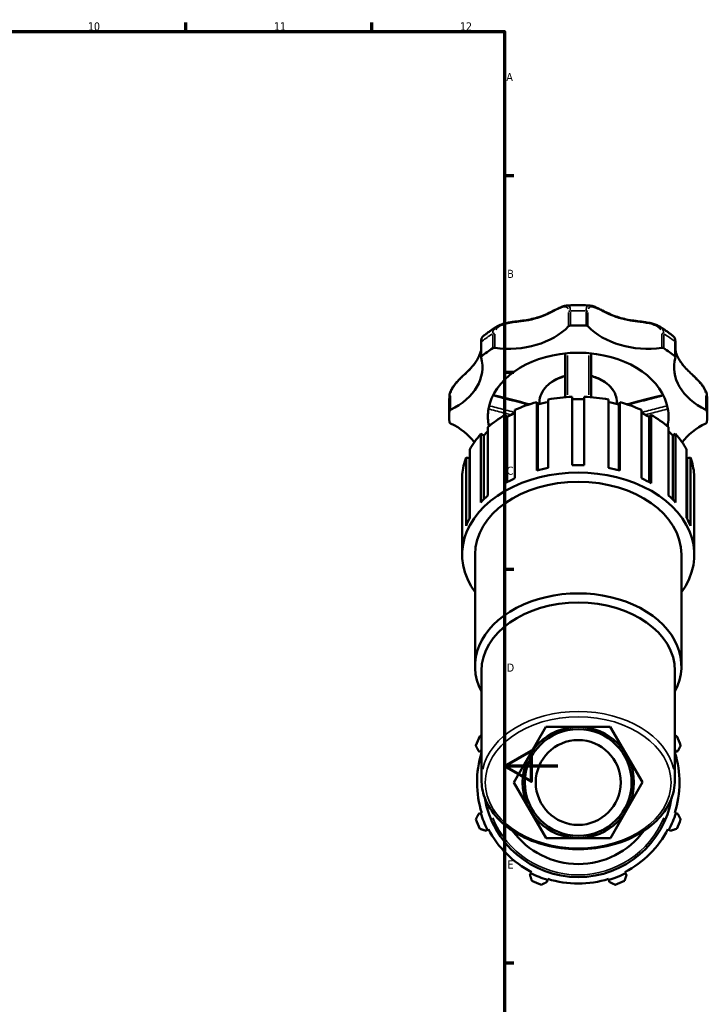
# Model space of a CAD drawing. Header units: millimetres. Extents: x 0 to 1075, y -415 to 829.
# Tile 7 of 10: x 638 to 897, y 207 to 578. Entities that reach past the tile are written whole.
import ezdxf

# ---------------------------------------------------------------- set-up
doc = ezdxf.new("R2010")
doc.units = ezdxf.units.MM
for name, color, linetype, lineweight in [('Border (ANSI)', 7, 'Continuous', 70), ('Visible (ANSI)', 7, 'Continuous', 50), ('Visible Narrow (ANSI)', 7, 'Continuous', 35)]:
    doc.layers.add(name, color=color, linetype=linetype, lineweight=lineweight)
doc.styles.add('Note Text (ANSI)', font='tahoma.ttf')

# ---------------------------------------------------------------- blocks, each defined once
blk = doc.blocks.new('Borders Default Border')
at = {"layer": 'Border (ANSI)'}
for p, q in [((700.83, 574), (700.83, 577.45)), ((770.92, 574), (770.92, 577.45)), ((821, 519.75), (824.45, 519.75)), ((821, 445.5), (824.45, 445.5)), ((821, 371.25), (824.45, 371.25)), ((821, 222.75), (824.45, 222.75))]:
    blk.add_line(p, q, dxfattribs=at)
at = {"layer": 'Border (ANSI)', "flags": 128}
for points in [[(20, 20), (20, 574), (821, 574), (821, 20), (20, 20)], [(841, 297), (821, 297), (831, 302.77), (831, 291.23), (821, 297)]]:
    blk.add_lwpolyline(points, dxfattribs=at)
at = {"layer": 'Border (ANSI)', "attachment_point": 7, "style": 'Note Text (ANSI)'}
for s, insert, char_height in [('10', (663.96, 574.34), 3.048), ('11', (734.04, 574.4), 3.048), ('12', (804.13, 574.4), 3.048), ('A', (821.63, 555.35), 3.05), ('B', (821.99, 481.1), 3.05), ('C', (821.8, 406.8), 3.05), ('D', (821.81, 332.6), 3.05), ('E', (822.05, 258.35), 3.05)]:
    blk.add_mtext(s, dxfattribs=dict(at, insert=insert, char_height=char_height))

msp = doc.modelspace()

# ---------------------------------------------------------------- linework, layer by layer
at = {"layer": 'Visible (ANSI)'}
for p, q in [((812.117, 456.669), (812.117, 451.17)), ((885.333, 451.17), (885.333, 456.669)), ((837.376, 435.227), (837.376, 409.453)), ((846.465, 410.471), (846.465, 436.245)), ((850.985, 436.245), (850.985, 410.471)), ((860.074, 409.453), (860.074, 435.227)), ((800.125, 428.807), (800.125, 434.305)), ((824.878, 431.285), (824.878, 405.511)), ((833.077, 434.239), (833.483, 433.356)), ((833.077, 408.465), (833.077, 434.239)), ((833.483, 433.356), (833.483, 408.574)), ((834.145, 433.531), (834.145, 434.164)), ((863.305, 433.531), (863.305, 434.164)), ((863.967, 433.356), (864.373, 434.239)), ((863.967, 433.356), (863.967, 408.574)), ((864.373, 434.239), (864.373, 408.465)), ((872.572, 405.511), (872.572, 431.285)), ((897.325, 428.807), (897.325, 434.305)), ((821.221, 429.407), (821.993, 428.655)), ((821.221, 403.632), (821.221, 429.407)), ((821.993, 428.655), (821.993, 404.064)), ((875.456, 428.655), (876.229, 429.407)), ((875.456, 428.655), (875.456, 404.064)), ((876.229, 429.407), (876.229, 403.632)), ((814.714, 424.805), (814.714, 399.031)), ((882.736, 399.031), (882.736, 424.805)), ((812.057, 422.22), (813.12, 421.674)), ((812.057, 396.446), (812.057, 422.22)), ((813.12, 421.674), (813.12, 397.549)), ((884.329, 421.674), (885.392, 422.22)), ((884.329, 421.674), (884.329, 397.549)), ((885.392, 422.22), (885.392, 396.446)), ((807.88, 416.422), (807.88, 390.648)), ((889.57, 390.648), (889.57, 416.422)), ((806.483, 413.382), (807.733, 413.095)), ((806.483, 387.608), (806.483, 413.382)), ((807.733, 413.095), (807.733, 390.373)), ((889.717, 413.095), (890.967, 413.382)), ((889.717, 413.095), (889.717, 390.373)), ((890.967, 413.382), (890.967, 387.608)), ((805.043, 406.955), (805.043, 381.181)), ((892.406, 381.181), (892.406, 406.955)), ((804.985, 376.719), (804.985, 379.583)), ((892.465, 376.719), (892.465, 379.583)), ((809.845, 334.622), (809.845, 376.719)), ((887.605, 334.622), (887.605, 376.719)), ((812.275, 291.824), (812.275, 332.904)), ((885.175, 291.824), (885.175, 332.904)), ((824.476, 290.737), (836.541, 311.771)), ((836.541, 311.771), (860.79, 311.84)), ((860.79, 311.84), (872.973, 290.875)), ((811.187, 302.642), (811.969, 302.395)), ((811.969, 302.395), (812.275, 302.299)), ((885.175, 302.299), (885.481, 302.395)), ((885.481, 302.395), (886.263, 302.642)), ((836.66, 269.772), (824.476, 290.737)), ((872.973, 290.875), (860.909, 269.84)), ((811.969, 279.217), (811.187, 278.97)), ((812.36, 279.34), (811.969, 279.217)), ((885.481, 279.217), (885.09, 279.34)), ((886.263, 278.97), (885.481, 279.217)), ((813.812, 272.632), (814.539, 273.01)), ((814.539, 273.01), (814.903, 273.2)), ((882.547, 273.2), (882.91, 273.01)), ((882.91, 273.01), (883.638, 272.632)), ((860.909, 269.84), (836.66, 269.772)), ((830.929, 256.621), (830.55, 255.893)), ((831.118, 256.984), (830.929, 256.621)), ((866.521, 256.621), (866.331, 256.984)), ((866.899, 255.893), (866.521, 256.621)), ((836.889, 253.268), (837.136, 254.05)), ((837.136, 254.05), (837.259, 254.441)), ((860.191, 254.441), (860.314, 254.05)), ((860.314, 254.05), (860.561, 253.268))]:
    msp.add_line(p, q, dxfattribs=at)
for radius in [20.955, 20.117, 16]:
    msp.add_circle((848.725, 290.806), radius, dxfattribs=at)
for radius, start, end in [(41, 154.79198, 160.20802), (41, 19.79198, 25.20802), (38.13, 162.9287, 197.5), (38.54, 161.04441, 162.5), (38.13, 342.5, 17.0713), (38.54, 17.5, 18.95559), (35.67, 189.40216, 350.59784), (38.54, 197.5, 207.5), (38.54, 332.5, 342.5), (41, 199.79198, 205.20802), (41, 334.79198, 340.20802), (38.13, 207.5, 242.5), (30.75, 216.34555, 323.65445), (38.13, 297.5, 332.5), (38.54, 242.5, 252.5), (38.54, 287.5, 297.5), (41, 244.79198, 250.20802), (38.13, 252.5, 287.5), (41, 289.79198, 295.20802)]:
    msp.add_arc((848.725, 290.806), radius, start, end, dxfattribs=at)
for centre, major_axis, start_param, end_param in [((822.479, 473.611), (-27.273, 0), 1.3786243, 2.5483665), ((845.839, 462.474), (0.9, 0), 1.6313408, 2.5483665), ((848.725, 428.807), (48.6, 0), 1.5102518, 1.6313408), ((851.611, 462.474), (0.9, 0), 0.5932261, 1.5102518), ((874.97, 473.611), (-27.273, 0), 0.5932261, 1.7629684), ((848.725, 428.807), (48.6, 0), 2.29565, 2.416739), ((817.099, 454.056), (0.9, 0), 1.3786243, 2.29565), ((880.351, 454.056), (0.9, 0), 0.8459427, 1.7629684), ((848.725, 428.807), (48.6, 0), 0.7248537, 0.8459427), ((785.362, 447.365), (27.273, 0), 5.3056151, 6.4753573), ((813.017, 451.17), (-0.9, 0), 5.5583316, 6.4753573), ((848.725, 428.807), (-34.02, 0), 4.8301258, 6.1654485), ((848.725, 428.807), (34.02, 0), 1.4530595, 1.6885331), ((848.725, 428.807), (34.02, 0), 0.1177368, 1.4530595), ((912.087, 447.365), (-27.273, 0), 6.0910133, 7.2607555), ((884.433, 451.17), (0.9, 0), 6.0910133, 7.008039), ((848.725, 405.357), (43.74, 0), 1.6224883, 1.8332636), ((848.725, 405.357), (42.428, 0), 1.5175041, 1.6240885), ((848.725, 405.357), (43.74, 0), 1.308329, 1.5191044), ((848.725, 428.807), (-48.6, 0), 6.2226408, 6.3437298), ((801.112, 430.848), (-0.9, 0), 5.3056151, 6.2226408), ((848.725, 428.807), (-34.02, 0), 6.1654485, 6.4009221), ((848.725, 405.357), (43.74, 0), 1.9366476, 2.1474229), ((848.725, 405.357), (42.428, 0), 1.8415822, 1.9382478), ((848.725, 405.357), (42.428, 0), 1.2033449, 1.3000104), ((848.725, 405.357), (43.74, 0), 0.9941698, 1.2049451), ((848.725, 428.807), (34.02, 0), 6.1654485, 6.4009221), ((896.337, 430.848), (0.9, 0), 0.0605445, 0.9775702), ((848.725, 428.807), (48.6, 0), 6.2226408, 6.3437298), ((848.725, 405.357), (43.74, 0), 2.2508068, 2.4615822), ((848.725, 405.357), (42.428, 0), 2.1676717, 2.252407), ((848.725, 405.357), (42.428, 0), 0.8891856, 0.9739209), ((848.725, 405.357), (43.74, 0), 0.6800105, 0.8907858), ((801.112, 426.766), (-0.9, 0), 0.0605445, 0.9775702), ((785.362, 410.249), (27.273, 0), 0.4790127, 0.9775702), ((848.725, 405.357), (42.428, 0), 2.5007873, 2.5665663), ((848.725, 428.807), (-34.02, 0), 0.1177368, 0.1530278), ((848.725, 428.807), (34.02, 0), 6.1301575, 6.1654485), ((848.725, 405.357), (42.428, 0), 0.5750263, 0.6408053), ((912.087, 410.249), (27.273, 0), 2.1640225, 2.6625799), ((896.337, 426.766), (0.9, 0), 5.3056151, 6.2226408), ((848.725, 405.357), (-43.74, 0), 5.7065587, 5.9173341), ((848.725, 405.357), (43.74, 0), 0.3658512, 0.5766266), ((848.725, 405.357), (-43.74, 0), 6.020718, 6.2314933), ((848.725, 405.357), (-42.428, 0), 6.0092013, 6.0223182), ((848.725, 405.357), (42.428, 0), 0.2608671, 0.273984), ((848.725, 405.357), (43.74, 0), 0.051692, 0.2624673), ((848.725, 376.719), (-43.74, 0), 2.6657104, 6.7590676), ((848.725, 379.583), (-43.74, 0), 4.9748563, 5.0782402), ((848.725, 379.583), (-43.74, 0), 4.660697, 4.764081), ((848.725, 379.583), (-43.74, 0), 4.3465377, 4.4499217), ((848.725, 379.583), (-43.74, 0), 5.2890155, 5.3923995), ((848.725, 379.583), (-43.74, 0), 4.0323785, 4.1357624), ((848.725, 376.719), (-38.88, 0), 3.1415927, 6.2831853), ((848.725, 379.583), (-43.74, 0), 5.6031748, 5.7065587), ((848.725, 379.583), (-43.74, 0), 3.7182192, 3.8216032), ((848.725, 379.583), (-43.74, 0), 5.9173341, 6.020718), ((848.725, 379.583), (43.74, 0), 0.2624673, 0.3658512), ((848.725, 379.583), (-43.74, 0), 6.2314933, 6.2831853), ((848.725, 379.583), (43.74, 0), 0, 0.051692), ((848.725, 334.622), (-38.88, 0), 2.7861715, 6.6386065), ((848.725, 332.904), (-36.45, 0), 3.1415927, 6.2831853)]:
    msp.add_ellipse(centre, major_axis=major_axis, ratio=0.7071068, start_param=start_param, end_param=end_param, dxfattribs=at)
for points, knots in [([(818.324, 462.875), (818.921, 463.232), (819.584, 463.5), (820.727, 463.854), (821.192, 463.971), (822.228, 464.195), (822.801, 464.295), (824.106, 464.496), (824.837, 464.59), (826.546, 464.806), (827.515, 464.927), (829.417, 465.214), (830.35, 465.382), (832.174, 465.796), (833.067, 466.043), (834.811, 466.621), (835.664, 466.951), (837.325, 467.669), (838.135, 468.057), (839.707, 468.839), (840.468, 469.233), (841.744, 469.851), (842.27, 470.092), (843.296, 470.475), (843.795, 470.623), (844.312, 470.658)], [0.4355768, 0.4355768, 0.4355768, 0.4355768, 0.6519895, 0.6519895, 0.7940415, 0.7940415, 0.9651802, 0.9651802, 1.1838242, 1.1838242, 1.4809107, 1.4809107, 1.7779971, 1.7779971, 2.0750836, 2.0750836, 2.37217, 2.37217, 2.6692565, 2.6692565, 2.966343, 2.966343, 3.1863922, 3.1863922, 3.4064414, 3.4064414, 3.4064414, 3.4064414]), ([(844.312, 470.658), (844.899, 470.697), (845.487, 470.729), (846.664, 470.776), (847.252, 470.792), (848.43, 470.808), (849.019, 470.808), (850.197, 470.792), (850.786, 470.776), (851.963, 470.729), (852.55, 470.697), (853.137, 470.658)], [4.61730682, 4.61730682, 4.61730682, 4.61730682, 4.65533968, 4.65533968, 4.69337255, 4.69337255, 4.73140541, 4.73140541, 4.76943828, 4.76943828, 4.80747114, 4.80747114, 4.80747114, 4.80747114]), ([(853.137, 470.658), (853.682, 470.621), (854.205, 470.461), (855.193, 470.083), (855.649, 469.876), (856.7, 469.372), (857.301, 469.065), (858.691, 468.364), (859.489, 467.969), (861.128, 467.225), (861.97, 466.876), (863.694, 466.257), (864.576, 465.987), (866.38, 465.531), (867.301, 465.345), (869.183, 465.031), (870.144, 464.903), (872.097, 464.655), (873.091, 464.536), (874.816, 464.269), (875.548, 464.137), (876.772, 463.84), (877.272, 463.695), (878.235, 463.341), (878.698, 463.131), (879.126, 462.875)], [0.5340134, 0.5340134, 0.5340134, 0.5340134, 0.7654824, 0.7654824, 0.9563422, 0.9563422, 1.1936322, 1.1936322, 1.4907186, 1.4907186, 1.7878049, 1.7878049, 2.0848913, 2.0848913, 2.3819777, 2.3819777, 2.6790641, 2.6790641, 2.9761505, 2.9761505, 3.1945501, 3.1945501, 3.3497137, 3.3497137, 3.5048773, 3.5048773, 3.5048773, 3.5048773]), ([(812.666, 458.894), (813.017, 459.184), (813.374, 459.47), (814.097, 460.031), (814.464, 460.306), (815.209, 460.847), (815.587, 461.113), (816.352, 461.634), (816.74, 461.889), (817.525, 462.39), (817.922, 462.635), (818.324, 462.875)], [3.8485425, 3.8485425, 3.8485425, 3.8485425, 3.88099823, 3.88099823, 3.91345396, 3.91345396, 3.94590969, 3.94590969, 3.97836542, 3.97836542, 4.01082115, 4.01082115, 4.01082115, 4.01082115]), ([(879.126, 462.875), (879.528, 462.635), (879.925, 462.39), (880.71, 461.889), (881.098, 461.634), (881.863, 461.113), (882.241, 460.847), (882.985, 460.306), (883.353, 460.031), (884.076, 459.47), (884.433, 459.184), (884.783, 458.894)], [5.41395681, 5.41395681, 5.41395681, 5.41395681, 5.44641254, 5.44641254, 5.47886827, 5.47886827, 5.511324, 5.511324, 5.54377973, 5.54377973, 5.57623546, 5.57623546, 5.57623546, 5.57623546]), ([(812.666, 458.894), (812.579, 458.821), (812.52, 458.75), (812.401, 458.581), (812.36, 458.491), (812.277, 458.281), (812.247, 458.164), (812.195, 457.912), (812.176, 457.779), (812.145, 457.487), (812.134, 457.33), (812.12, 457.006), (812.117, 456.842), (812.117, 456.669)], [3.55963213, 3.55963213, 3.55963213, 3.55963213, 3.59119012, 3.59119012, 3.64304634, 3.64304634, 3.71920542, 3.71920542, 3.79536449, 3.79536449, 3.87152357, 3.87152357, 3.94042752, 3.94042752, 3.94042752, 3.94042752]), ([(885.333, 456.669), (885.333, 456.86), (885.329, 457.04), (885.313, 457.376), (885.301, 457.531), (885.268, 457.818), (885.248, 457.949), (885.194, 458.198), (885.162, 458.315), (885.081, 458.506), (885.049, 458.573), (884.953, 458.722), (884.889, 458.806), (884.783, 458.894)], [0, 0, 0, 0, 0.07615638, 0.07615638, 0.15231275, 0.15231275, 0.22846913, 0.22846913, 0.3046255, 0.3046255, 0.34270369, 0.34270369, 0.38078188, 0.38078188, 0.38078188, 0.38078188]), ([(800.228, 436.703), (800.273, 437.227), (800.413, 437.759), (800.854, 438.861), (801.168, 439.429), (801.934, 440.581), (802.395, 441.159), (803.163, 442.032), (803.459, 442.349), (804.101, 443.01), (804.446, 443.351), (805.201, 444.08), (805.607, 444.463), (806.506, 445.313), (806.989, 445.772), (808.028, 446.808), (808.564, 447.379), (809.535, 448.541), (809.971, 449.133), (810.746, 450.363), (811.086, 451.001), (811.668, 452.312), (811.911, 452.985), (812.107, 453.667), (812.112, 453.684), (812.117, 453.701)], [0.0387466, 0.0387466, 0.0387466, 0.0387466, 0.2085838, 0.2085838, 0.3960266, 0.3960266, 0.6045262, 0.6045262, 0.7308436, 0.7308436, 0.878146, 0.878146, 1.0584313, 1.0584313, 1.292971, 1.292971, 1.5971923, 1.5971923, 1.9014136, 1.9014136, 2.2056348, 2.2056348, 2.5098561, 2.5098561, 2.5175411, 2.5175411, 2.5175411, 2.5175411]), ([(885.333, 453.701), (885.402, 453.457), (885.478, 453.212), (885.787, 452.3), (886.063, 451.635), (886.712, 450.348), (887.084, 449.726), (887.926, 448.525), (888.395, 447.945), (889.435, 446.79), (890.007, 446.215), (891.205, 445.061), (891.826, 444.484), (892.903, 443.45), (893.344, 443.019), (894.123, 442.208), (894.462, 441.84), (895.066, 441.131), (895.335, 440.796), (895.812, 440.141), (896.025, 439.824), (896.396, 439.202), (896.557, 438.897), (896.828, 438.297), (896.94, 438.002), (897.126, 437.371), (897.193, 437.035), (897.222, 436.703)], [1.4228625, 1.4228625, 1.4228625, 1.4228625, 1.5343942, 1.5343942, 1.8386157, 1.8386157, 2.1428372, 2.1428372, 2.4470588, 2.4470588, 2.7512803, 2.7512803, 3.0347235, 3.0347235, 3.2222984, 3.2222984, 3.3671808, 3.3671808, 3.4892631, 3.4892631, 3.5980135, 3.5980135, 3.6986238, 3.6986238, 3.7938861, 3.7938861, 3.9016804, 3.9016804, 3.9016804, 3.9016804]), ([(843.865, 452.616), (843.865, 450.159), (843.865, 447.702), (843.865, 443.326), (843.865, 441.408), (843.865, 439.49), (843.865, 438.358), (843.865, 437.226), (843.865, 436.095)], [0.5773924, 0.5773924, 0.5773924, 0.5773924, 1.3917167, 1.3917167, 2.0282659, 2.0282659, 2.0282659, 2.4043644, 2.4043644, 2.4043644, 2.4043644]), ([(853.585, 436.095), (853.585, 437.244), (853.585, 438.395), (853.585, 439.546), (853.585, 441.559), (853.585, 443.575), (853.585, 447.931), (853.585, 450.273), (853.585, 452.616)], [0.4135406, 0.4135406, 0.4135406, 0.4135406, 0.7958134, 0.7958134, 0.7958134, 1.4642633, 1.4642633, 2.2405127, 2.2405127, 2.2405127, 2.2405127]), ([(834.145, 434.164), (834.145, 435.266), (834.383, 436.367), (835.309, 438.468), (836.006, 439.465), (837.801, 441.275), (838.913, 442.079), (841.3, 443.329), (842.55, 443.802), (843.865, 444.137)], [3.1415927, 3.1415927, 3.1415927, 3.1415927, 3.4435617, 3.4435617, 3.7533083, 3.7533083, 4.0748908, 4.0748908, 4.3665158, 4.3665158, 4.3665158, 4.3665158]), ([(853.585, 444.137), (855.05, 443.764), (856.434, 443.219), (858.91, 441.83), (860, 440.984), (861.744, 439.075), (862.404, 438.017), (863.138, 436.011), (863.305, 435.088), (863.305, 434.164)], [5.0582622, 5.0582622, 5.0582622, 5.0582622, 5.3832055, 5.3832055, 5.7095655, 5.7095655, 6.0300305, 6.0300305, 6.2831853, 6.2831853, 6.2831853, 6.2831853]), ([(800.125, 434.305), (800.125, 434.465), (800.126, 434.625), (800.132, 434.945), (800.136, 435.105), (800.147, 435.425), (800.154, 435.585), (800.17, 435.905), (800.18, 436.065), (800.202, 436.384), (800.214, 436.543), (800.228, 436.703)], [3.141592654, 3.141592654, 3.141592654, 3.141592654, 3.153739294, 3.153739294, 3.165885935, 3.165885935, 3.178032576, 3.178032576, 3.190179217, 3.190179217, 3.202325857, 3.202325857, 3.202325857, 3.202325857]), ([(816.692, 436.908), (817.456, 436.713), (818.221, 436.518), (820.308, 435.985), (821.632, 435.648), (824.28, 434.974), (825.605, 434.638), (828.077, 434.012), (829.225, 433.721), (830.374, 433.432)], [0.2833334, 0.2833334, 0.2833334, 0.2833334, 0.5271028, 0.5271028, 0.9493219, 0.9493219, 1.371541, 1.371541, 1.7374568, 1.7374568, 1.7374568, 1.7374568]), ([(867.076, 433.432), (868.224, 433.721), (869.373, 434.012), (871.845, 434.638), (873.169, 434.974), (875.817, 435.648), (877.141, 435.985), (879.229, 436.518), (879.993, 436.713), (880.757, 436.908)], [0.6070001, 0.6070001, 0.6070001, 0.6070001, 0.9729158, 0.9729158, 1.3951349, 1.3951349, 1.817354, 1.817354, 2.0611234, 2.0611234, 2.0611234, 2.0611234]), ([(897.222, 436.703), (897.236, 436.543), (897.248, 436.384), (897.27, 436.065), (897.28, 435.905), (897.296, 435.585), (897.303, 435.425), (897.314, 435.105), (897.318, 434.945), (897.323, 434.625), (897.325, 434.465), (897.325, 434.305)], [6.222452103, 6.222452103, 6.222452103, 6.222452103, 6.234598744, 6.234598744, 6.246745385, 6.246745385, 6.258892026, 6.258892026, 6.271038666, 6.271038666, 6.283185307, 6.283185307, 6.283185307, 6.283185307]), ([(815.014, 425.735), (815.004, 425.738), (814.992, 425.76), (814.966, 425.845), (814.953, 425.905), (814.94, 425.981)], [0.076455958, 0.076455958, 0.076455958, 0.076455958, 0.108838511, 0.108838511, 0.141370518, 0.141370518, 0.141370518, 0.141370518]), ([(882.509, 425.981), (882.496, 425.902), (882.483, 425.84), (882.457, 425.759), (882.446, 425.738), (882.436, 425.735)], [0, 0, 0, 0, 0.033634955, 0.033634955, 0.064771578, 0.064771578, 0.064771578, 0.064771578]), ([(885.175, 291.824), (885.175, 289.073), (884.568, 286.324), (882.21, 281.083), (880.441, 278.597), (875.897, 274.113), (873.1, 272.126), (866.767, 268.876), (863.227, 267.62), (855.775, 265.969), (851.866, 265.576), (844.071, 265.692), (840.188, 266.2), (832.833, 268.073), (829.363, 269.436), (823.192, 272.894), (820.49, 274.988), (816.162, 279.695), (814.524, 282.304), (812.692, 287.252), (812.275, 289.537), (812.275, 291.824)], [0, 0, 0, 0, 0.3080786, 0.3080786, 0.6216384, 0.6216384, 0.942928, 0.942928, 1.2671905, 1.2671905, 1.5918025, 1.5918025, 1.9163563, 1.9163563, 2.2409726, 2.2409726, 2.5650661, 2.5650661, 2.8855309, 2.8855309, 3.1415927, 3.1415927, 3.1415927, 3.1415927])]:
    msp.add_open_spline(points, degree=3, knots=knots, dxfattribs=at)
for points in [[(815.014, 425.735), (815.219, 425.683), (815.423, 425.631), (815.628, 425.578)], [(881.822, 425.578), (882.026, 425.631), (882.231, 425.683), (882.436, 425.735)]]:
    msp.add_open_spline(points, degree=3, dxfattribs=at)
for points, weights in [([(812.275, 308.479), (811.954, 308.374), (811.629, 308.268)], [1.01231357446, 1.01362519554, 1.0148680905]), ([(885.82, 308.268), (885.496, 308.374), (885.175, 308.479)], [1.0148680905, 1.01362519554, 1.01231357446]), ([(810.147, 304.689), (810.677, 303.644), (811.187, 302.642)], [1.0148680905, 1.01061768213, 1.00556353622]), ([(886.263, 302.642), (886.772, 303.644), (887.303, 304.689)], [1.00556353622, 1.01061768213, 1.0148680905]), ([(811.187, 278.97), (810.677, 277.968), (810.147, 276.923)], [1.00556353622, 1.01061768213, 1.0148680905]), ([(887.303, 276.923), (886.772, 277.968), (886.263, 278.97)], [1.0148680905, 1.01061768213, 1.00556353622]), ([(811.629, 273.344), (812.743, 272.98), (813.812, 272.632)], [1.0148680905, 1.01061768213, 1.00556353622]), ([(883.638, 272.632), (884.707, 272.98), (885.82, 273.344)], [1.00556353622, 1.01061768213, 1.0148680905]), ([(830.55, 255.893), (830.899, 254.824), (831.263, 253.711)], [1.00556353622, 1.01061768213, 1.0148680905]), ([(834.842, 252.228), (835.886, 252.758), (836.889, 253.268)], [1.0148680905, 1.01061768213, 1.00556353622]), ([(860.561, 253.268), (861.563, 252.758), (862.608, 252.228)], [1.00556353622, 1.01061768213, 1.0148680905]), ([(866.187, 253.711), (866.55, 254.824), (866.899, 255.893)], [1.0148680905, 1.01061768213, 1.00556353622])]:
    msp.add_rational_spline(points, weights, degree=2, dxfattribs=at)
at = {"layer": 'Visible Narrow (ANSI)'}
for p, q in [((845.092, 468.053), (845.092, 463.105)), ((845.784, 463.384), (845.784, 468.333)), ((851.666, 468.333), (851.666, 463.384)), ((852.357, 463.105), (852.357, 468.053)), ((812.343, 451.867), (812.343, 456.816)), ((816.502, 459.756), (816.502, 454.808)), ((817.27, 454.956), (817.27, 459.905)), ((880.179, 459.905), (880.179, 454.956)), ((880.948, 454.808), (880.948, 459.756)), ((885.107, 456.816), (885.107, 451.867)), ((800.214, 436.11), (800.214, 431.161)), ((800.609, 431.65), (800.609, 436.599)), ((896.841, 436.599), (896.841, 431.65)), ((897.236, 431.161), (897.236, 436.11))]:
    msp.add_line(p, q, dxfattribs=at)
msp.add_arc((848.725, 290.806), 34.87, 202.48775, 337.51225, dxfattribs=at)
for centre, major_axis, start_param, end_param in [((845.839, 467.973), (0.9, 0), 1.6771921, 2.5025152), ((848.725, 434.305), (48.6, 0), 1.5163063, 1.6252864), ((851.611, 467.973), (-0.9, 0), 3.7806701, 4.6059932), ((813.017, 456.669), (-0.9, 0), 5.5945743, 6.2469426), ((848.725, 434.305), (48.6, 0), 2.3017044, 2.4106845), ((817.099, 459.555), (-0.9, 0), 4.5660682, 5.3913914), ((880.351, 459.555), (0.9, 0), 0.891794, 1.7171171), ((848.725, 434.305), (48.6, 0), 0.7309081, 0.8398882), ((884.433, 456.669), (0.9, 0), 0.0362427, 0.688611), ((848.725, 434.164), (-14.58, 0), 5.1137739, 6.2216373), ((848.725, 434.164), (14.58, 0), 0.061548, 1.1694114), ((848.725, 434.305), (-48.6, 0), 6.225668, 6.2801581), ((801.112, 436.346), (-0.9, 0), 5.3514664, 6.1767895), ((896.337, 436.346), (0.9, 0), 0.1063958, 0.9317189), ((848.725, 434.305), (48.6, 0), 0.0030272, 0.0575173), ((848.725, 291.824), (36.45, 0), 0.1570796, 2.984513)]:
    msp.add_ellipse(centre, major_axis=major_axis, ratio=0.7071068, start_param=start_param, end_param=end_param, dxfattribs=at)
msp.add_ellipse((848.725, 290.806), major_axis=(35.01, 0), ratio=0.7071068, dxfattribs=at)
for points, knots in [([(817.628, 461.491), (817.7, 461.615), (817.783, 461.735), (818.188, 462.24), (818.612, 462.575), (819.682, 463.178), (820.353, 463.428), (821.854, 463.848), (822.695, 464.007), (824.467, 464.285), (825.401, 464.399), (827.586, 464.678), (828.832, 464.848), (830.844, 465.232), (831.623, 465.409), (833.793, 465.999), (835.15, 466.492), (837.537, 467.529), (838.586, 468.051), (840.784, 469.156), (841.91, 469.735), (843.624, 470.235), (844.263, 470.232), (844.746, 469.729), (844.823, 469.611), (844.887, 469.474)], [0.1970227, 0.1970227, 0.1970227, 0.1970227, 0.258035, 0.258035, 0.464463, 0.464463, 0.7045554, 0.7045554, 0.9721727, 0.9721727, 1.2626066, 1.2626066, 1.6567358, 1.6567358, 1.9115689, 1.9115689, 2.3783264, 2.3783264, 2.7729066, 2.7729066, 3.2545813, 3.2545813, 3.6511045, 3.6511045, 3.7434315, 3.7434315, 3.7434315, 3.7434315]), ([(845.78, 468.818), (845.754, 469.491), (845.598, 469.999), (845.105, 470.55), (844.804, 470.658), (844.446, 470.659)], [-3.91375358, -3.91375358, -3.91375358, -3.91375358, -3.6511045, -3.6511045, -3.43314201, -3.43314201, -3.43314201, -3.43314201]), ([(853.003, 470.662), (852.933, 470.662), (852.865, 470.657), (852.482, 470.606), (852.22, 470.457), (851.883, 469.974), (851.778, 469.69), (851.694, 469.179), (851.677, 469.005), (851.669, 468.818)], [-0.50731269, -0.50731269, -0.50731269, -0.50731269, -0.46446678, -0.46446678, -0.2580371, -0.2580371, -0.09924504, -0.09924504, -0.02670067, -0.02670067, -0.02670067, -0.02670067]), ([(852.562, 469.475), (852.604, 469.566), (852.653, 469.647), (852.89, 469.964), (853.142, 470.101), (853.805, 470.197), (854.234, 470.125), (855.241, 469.81), (855.83, 469.55), (857.131, 468.928), (857.851, 468.558), (859.616, 467.68), (860.687, 467.171), (862.52, 466.429), (863.257, 466.162), (865.386, 465.492), (866.815, 465.169), (869.506, 464.718), (870.762, 464.565), (873.562, 464.205), (875.124, 463.996), (877.698, 463.245), (878.75, 462.749), (879.575, 461.863), (879.71, 461.681), (879.821, 461.49)], [0.1970226, 0.1970226, 0.1970226, 0.1970226, 0.2580371, 0.2580371, 0.4644668, 0.4644668, 0.7045595, 0.7045595, 0.9722609, 0.9722609, 1.2625412, 1.2625412, 1.6568012, 1.6568012, 1.9112209, 1.9112209, 2.3776777, 2.3776777, 2.7717929, 2.7717929, 3.2525185, 3.2525185, 3.6496073, 3.6496073, 3.7434301, 3.7434301, 3.7434301, 3.7434301]), ([(818.16, 462.773), (817.776, 462.525), (817.442, 462.238), (816.91, 461.58), (816.714, 461.209), (816.551, 460.614), (816.519, 460.412), (816.507, 460.206)], [-0.41379795, -0.41379795, -0.41379795, -0.41379795, -0.25803497, -0.25803497, -0.09924422, -0.09924422, -0.02177884, -0.02177884, -0.02177884, -0.02177884]), ([(880.943, 460.206), (880.901, 460.92), (880.6, 461.578), (879.865, 462.357), (879.594, 462.576), (879.291, 462.771)], [-3.91867395, -3.91867395, -3.91867395, -3.91867395, -3.6496073, -3.6496073, -3.52665604, -3.52665604, -3.52665604, -3.52665604]), ([(812.344, 457.241), (812.356, 458.091), (812.469, 458.648), (812.627, 458.853), (812.633, 458.861), (812.64, 458.868)], [-3.92138775, -3.92138775, -3.92138775, -3.92138775, -3.59269371, -3.59269371, -3.5786719, -3.5786719, -3.5786719, -3.5786719]), ([(884.81, 458.868), (884.858, 458.815), (884.904, 458.729), (885.006, 458.423), (885.054, 458.156), (885.095, 457.641), (885.103, 457.45), (885.106, 457.241)], [-0.36174278, -0.36174278, -0.36174278, -0.36174278, -0.25828884, -0.25828884, -0.09934186, -0.09934186, -0.01903909, -0.01903909, -0.01903909, -0.01903909]), ([(800.734, 437.818), (800.821, 438.161), (800.95, 438.516), (801.376, 439.43), (801.723, 439.991), (802.575, 441.158), (803.095, 441.756), (804.236, 442.968), (804.861, 443.571), (806.045, 444.7), (806.607, 445.229), (807.933, 446.533), (808.654, 447.301), (809.92, 448.903), (810.467, 449.739), (811.292, 451.323), (811.602, 452.057), (811.853, 452.791)], [0.1263161, 0.1263161, 0.1263161, 0.1263161, 0.2582893, 0.2582893, 0.4649208, 0.4649208, 0.7050428, 0.7050428, 0.9836368, 0.9836368, 1.2556671, 1.2556671, 1.666331, 1.666331, 2.0733784, 2.0733784, 2.400005, 2.400005, 2.400005, 2.400005]), ([(844.696, 436.98), (844.698, 437.688), (844.701, 438.397), (844.703, 439.106), (844.709, 441.024), (844.714, 442.943), (844.722, 447.197), (844.725, 449.533), (844.728, 451.868)], [-2.2634737, -2.2634737, -2.2634737, -2.2634737, -2.0282659, -2.0282659, -2.0282659, -1.3917167, -1.3917167, -0.6177832, -0.6177832, -0.6177832, -0.6177832]), ([(852.722, 451.868), (852.725, 449.648), (852.728, 447.427), (852.735, 443.191), (852.74, 441.176), (852.746, 439.161), (852.749, 438.434), (852.751, 437.707), (852.754, 436.98)], [-2.2001219, -2.2001219, -2.2001219, -2.2001219, -1.4642633, -1.4642633, -0.7958134, -0.7958134, -0.7958134, -0.5544313, -0.5544313, -0.5544313, -0.5544313]), ([(885.597, 452.789), (885.694, 452.506), (885.799, 452.222), (886.283, 451.032), (886.743, 450.148), (888.032, 448.177), (888.934, 447.134), (890.957, 445.098), (892.076, 444.096), (893.905, 442.253), (894.594, 441.51), (895.472, 440.35), (895.728, 439.974), (896.303, 438.999), (896.567, 438.391), (896.713, 437.817)], [1.5404036, 1.5404036, 1.5404036, 1.5404036, 1.6663613, 1.6663613, 2.0735615, 2.0735615, 2.6261199, 2.6261199, 3.1445409, 3.1445409, 3.4519455, 3.4519455, 3.5929608, 3.5929608, 3.8141106, 3.8141106, 3.8141106, 3.8141106]), ([(817.228, 436.479), (818.537, 436.145), (819.846, 435.811), (823.605, 434.853), (826.057, 434.23), (828.51, 433.611), (828.742, 433.552), (828.975, 433.493), (829.208, 433.434)], [0.364031, 0.364031, 0.364031, 0.364031, 0.7814287, 0.7814287, 1.5628574, 1.5628574, 1.5628574, 1.6370377, 1.6370377, 1.6370377, 1.6370377]), ([(868.241, 433.434), (868.467, 433.491), (868.692, 433.548), (868.917, 433.605), (871.374, 434.225), (873.829, 434.849), (877.596, 435.809), (878.909, 436.144), (880.221, 436.479)], [0.7074191, 0.7074191, 0.7074191, 0.7074191, 0.7791766, 0.7791766, 0.7791766, 1.5618167, 1.5618167, 1.9804258, 1.9804258, 1.9804258, 1.9804258]), ([(815.367, 431.524), (817.294, 431.033), (819.221, 430.543), (821.781, 429.894), (822.413, 429.734), (823.046, 429.574)], [-2.14601879, -2.14601879, -2.14601879, -2.14601879, -1.53147971, -1.53147971, -1.32984728, -1.32984728, -1.32984728, -1.32984728]), ([(824.393, 430.51), (823.413, 430.759), (822.433, 431.008), (819.526, 431.748), (817.6, 432.24), (815.674, 432.732)], [1.21901179, 1.21901179, 1.21901179, 1.21901179, 1.53147971, 1.53147971, 2.14581431, 2.14581431, 2.14581431, 2.14581431]), ([(881.775, 432.732), (879.846, 432.239), (877.917, 431.747), (875.011, 431.006), (874.034, 430.758), (873.056, 430.51)], [0.19879855, 0.19879855, 0.19879855, 0.19879855, 0.81409596, 0.81409596, 1.12560107, 1.12560107, 1.12560107, 1.12560107]), ([(874.404, 429.574), (875.033, 429.733), (875.663, 429.893), (878.223, 430.542), (880.153, 431.032), (882.083, 431.524)], [-1.01476558, -1.01476558, -1.01476558, -1.01476558, -0.81409596, -0.81409596, -0.19859407, -0.19859407, -0.19859407, -0.19859407])]:
    msp.add_open_spline(points, degree=3, knots=knots, dxfattribs=at)
for points in [[(800.226, 436.687), (800.219, 436.59), (800.214, 436.494), (800.214, 436.4)], [(897.236, 436.4), (897.235, 436.494), (897.231, 436.59), (897.223, 436.687)], [(815.795, 425.762), (815.525, 425.831), (815.255, 425.901), (814.985, 425.97)], [(882.464, 425.97), (882.194, 425.901), (881.925, 425.831), (881.655, 425.762)]]:
    msp.add_open_spline(points, degree=3, dxfattribs=at)

# ---------------------------------------------------------------- block references
msp.add_blockref('Borders Default Border', (0, 0))

doc.saveas('drawing.dxf')
